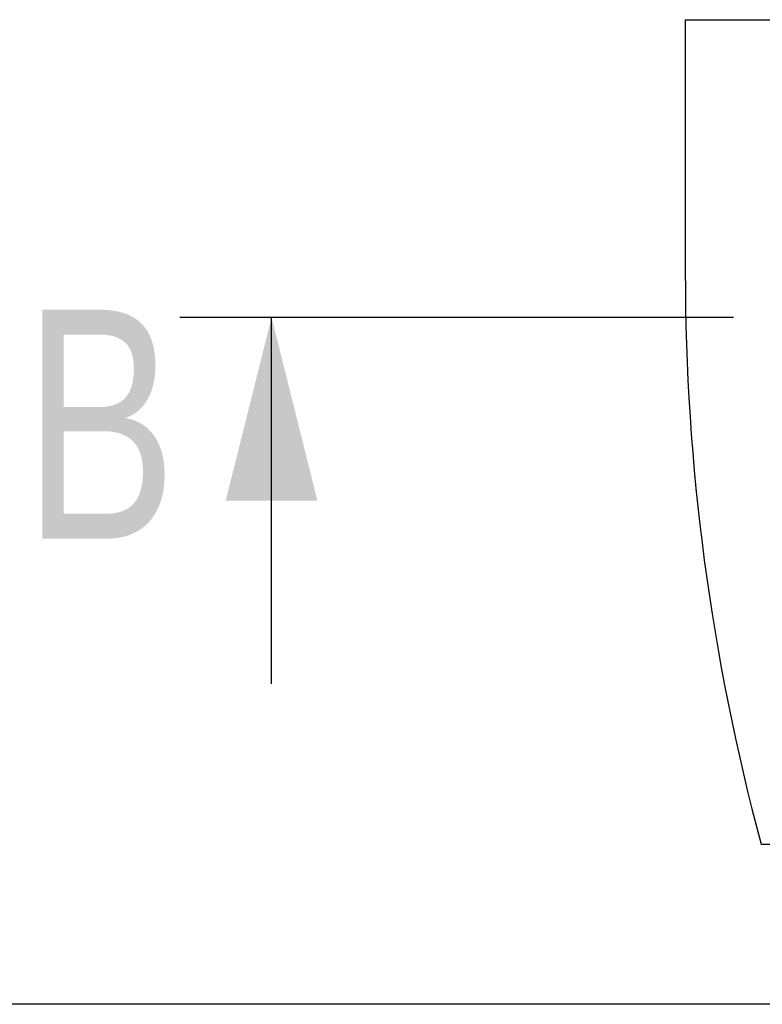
# Model space of a CAD drawing. Header units: millimetres. Extents: x 10 to 412, y 8 to 584.
# Tile 6 of 83: x 39 to 55, y 325 to 346. Entities that reach past the tile are written whole.
import ezdxf

# ---------------------------------------------------------------- set-up
doc = ezdxf.new("R2010")
doc.units = ezdxf.units.MM
doc.linetypes.add('CENTERX2', pattern=[20.32, 12.7, -2.54, 2.54, -2.54])
for name, color, linetype in [('CENTERLINE', 4, 'CENTERX2'), ('DETAIL', 3, 'Continuous'), ('DIMENSIONS', 2, 'Continuous')]:
    doc.layers.add(name, color=color, linetype=linetype)
doc.layers.add('OUTLINE', color=7, linetype='Continuous', lineweight=25)
doc.styles.add('SLDTEXTSTYLE0', font='TXT', dxfattribs={"width": 0.75})
doc.dimstyles.new('SLDDIMSTYLE8', dxfattribs={"dimtxt": 3.5, "dimasz": 2, "dimexe": 0, "dimexo": 0.0625, "dimgap": 0.875, "dimtad": 1, "dimrnd": 1e-09, "dimzin": 12, "dimdsep": 46, "dimtxsty": 'SLDTEXTSTYLE0', "dimsah": 1, "dimcen": 0.09, "dimadec": 0, "dimazin": 3, "dimtfac": 1, "dimtofl": 0, "dimtmove": 0, "dimatfit": 3, "dimfxl": 0, "dimfrac": 2, "dimtolj": 1, "dimtzin": 12, "dimarcsym": 0})

# ---------------------------------------------------------------- blocks, each defined once
blk = doc.blocks.new('_D_47')
at = {"layer": 'DIMENSIONS'}
for p, q in [((84.3, 349.505), (34.665, 349.505)), ((36.665, 349.505), (36.665, 324.805)), ((65.985, 324.805), (34.665, 324.805))]:
    blk.add_line(p, q, dxfattribs=at)
for points in [[(36.665, 349.505), (36.165, 347.505), (37.165, 347.505)], [(36.665, 324.805), (37.165, 326.805), (36.165, 326.805)]]:
    blk.add_solid(points, dxfattribs=at)
at = {"layer": 'DIMENSIONS', "insert": (32.153, 332.629), "char_height": 3.5, "attachment_point": 1, "rotation": 90, "style": 'SLDTEXTSTYLE0'}
blk.add_mtext('24,7', dxfattribs=at)

msp = doc.modelspace()

# ---------------------------------------------------------------- linework, layer by layer
at = {"layer": 'CENTERLINE'}
msp.add_line((135.76409, 339.80517), (42.40541, 339.80517), dxfattribs=at)
at = {"layer": 'CENTERLINE', "linetype": 'Continuous'}
msp.add_line((44.40541, 331.80517), (44.40541, 339.80517), dxfattribs=at)
at = {"layer": 'CENTERLINE'}
msp.add_solid([(44.40541, 339.80517), (43.40541, 335.80517), (45.40541, 335.80517)], dxfattribs=at)
at = {"layer": 'DETAIL'}
msp.add_line((53.43475, 346.30517), (89.08475, 346.30517), dxfattribs=at)
at = {"layer": 'OUTLINE'}
for p, q in [((53.43475, 346.30517), (53.43475, 340.80516)), ((55.09092, 328.30517), (89.08475, 328.30517))]:
    msp.add_line(p, q, dxfattribs=at)
msp.add_arc((101.43475, 340.80517), 48, 180, 195.094787, dxfattribs=at)

# ---------------------------------------------------------------- texts
at = {"layer": 'CENTERLINE', "insert": (38.99111, 339.97252), "char_height": 5, "attachment_point": 1, "style": 'SLDTEXTSTYLE0'}
msp.add_mtext('B', dxfattribs=at)

# ---------------------------------------------------------------- dimensions: what is measured, and where the dimension line sits
at = {"layer": 'DIMENSIONS'}
dim = msp.add_linear_dim(base=(36.6652, 324.80517), p1=(85.30028, 349.50517), p2=(66.98509, 324.80517), angle=90, dimstyle='SLDDIMSTYLE8', dxfattribs=at)
dim.commit()
dim.dimension.update_dxf_attribs({"geometry": '_D_47', "text_midpoint": (36.6652, 337.15517), "dimtype": 160})

doc.saveas('drawing.dxf')
